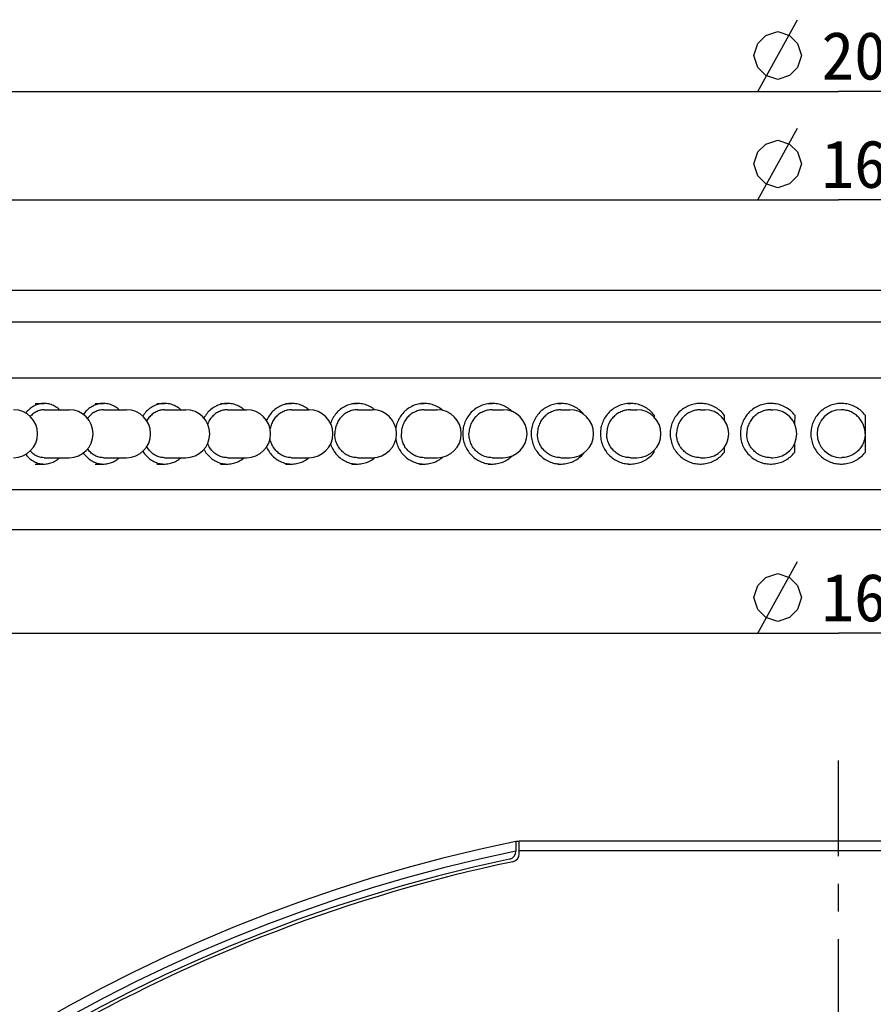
# Model space of a CAD drawing. Header units: millimetres. Extents: x 25 to 289, y -31 to 286.
# Tile 4 of 8: x 77 to 130, y 224 to 286. Entities that reach past the tile are written whole.
import ezdxf
from ezdxf.enums import TextEntityAlignment as Align

# ---------------------------------------------------------------- set-up
doc = ezdxf.new("R2010")
doc.units = ezdxf.units.MM
doc.header["$LTSCALE"] = 23.1
doc.linetypes.add('CENTER', pattern=[0.6, 0.375, -0.075, 0.075, -0.075])
doc.layers.get('0').update_dxf_attribs({"linetype": 'CONTINUOUS'})
for name, color, linetype in [('00_COMPONENTS', 7, 'CONTINUOUS'), ('03_ALL_AXES', 7, 'CONTINUOUS'), ('51__DRAFT_DIMS', 7, 'CONTINUOUS')]:
    doc.layers.add(name, color=color, linetype=linetype)
doc.styles.get("Standard").update_dxf_attribs({"font": 'simfang.ttf'})
doc.dimstyles.new('DIMSTYLE_2', dxfattribs={"dimtxt": 3, "dimasz": 3, "dimexe": 2.5, "dimexo": 0.5, "dimgap": 0.75, "dimtad": 1, "dimdsep": 46, "dimtxsty": 'STANDARD', "dimblk": '_FILLED', "dimblk1": '_FILLED', "dimblk2": '_FILLED', "dimcen": 0.09, "dimclrt": 3, "dimazin": 2, "dimtp": 0.5, "dimtm": 0.5, "dimtfac": 1, "dimtofl": 0, "dimtmove": 0, "dimatfit": 3, "dimldrblk": '_FILLED', "dimfxl": 1, "dimtolj": 1, "dimarcsym": 0})

# ---------------------------------------------------------------- blocks, each defined once
blk = doc.blocks.new('_FILLED')
at = {"color": 0, "linetype": 'ByBlock'}
blk.add_solid([(0, 0), (-1, 0.167), (-1, -0.167)], dxfattribs=at)
blk = doc.blocks.new('*D2')
at = {"layer": '51__DRAFT_DIMS', "color": 4}
for p, q in [((48.149, 267.495), (48.149, 277.145)), ((208.149, 267.495), (208.149, 277.145)), ((48.149, 274.645), (128.149, 274.645)), ((208.149, 274.645), (128.149, 274.645))]:
    blk.add_line(p, q, dxfattribs=at)
at = {"layer": '51__DRAFT_DIMS', "color": 4, "xscale": 3, "yscale": 3, "zscale": 3, "rotation": 180}
blk.add_blockref('_FILLED', (48.149, 274.645), dxfattribs=at)
at = {"layer": '51__DRAFT_DIMS', "color": 4, "xscale": 3, "yscale": 3, "zscale": 3}
blk.add_blockref('_FILLED', (208.149, 274.645), dxfattribs=at)
at = {"layer": '51__DRAFT_DIMS', "color": 3}
blk.add_text('160', height=3, dxfattribs=at).set_placement((130.149, 275.395), align=Align.CENTER)
blk = doc.blocks.new('*D4')
at = {"layer": '51__DRAFT_DIMS', "color": 4}
for p, q in [((44.649, 253.495), (44.649, 244.991)), ((211.649, 253.495), (211.649, 244.991)), ((44.649, 247.491), (128.149, 247.491)), ((211.649, 247.491), (128.149, 247.491))]:
    blk.add_line(p, q, dxfattribs=at)
at = {"layer": '51__DRAFT_DIMS', "color": 4, "xscale": 3, "yscale": 3, "zscale": 3, "rotation": 180}
blk.add_blockref('_FILLED', (44.649, 247.491), dxfattribs=at)
at = {"layer": '51__DRAFT_DIMS', "color": 4, "xscale": 3, "yscale": 3, "zscale": 3}
blk.add_blockref('_FILLED', (211.649, 247.491), dxfattribs=at)
at = {"layer": '51__DRAFT_DIMS', "color": 3}
blk.add_text('167', height=3, dxfattribs=at).set_placement((130.149, 248.241), align=Align.CENTER)
blk = doc.blocks.new('*D5')
at = {"layer": '51__DRAFT_DIMS', "color": 4}
for p, q in [((28.149, 268.894), (28.149, 283.933)), ((228.149, 268.896), (228.149, 283.933)), ((28.149, 281.433), (128.149, 281.433)), ((228.149, 281.433), (128.149, 281.433))]:
    blk.add_line(p, q, dxfattribs=at)
at = {"layer": '51__DRAFT_DIMS', "color": 4, "xscale": 3, "yscale": 3, "zscale": 3, "rotation": 180}
blk.add_blockref('_FILLED', (28.149, 281.433), dxfattribs=at)
at = {"layer": '51__DRAFT_DIMS', "color": 4, "xscale": 3, "yscale": 3, "zscale": 3}
blk.add_blockref('_FILLED', (228.149, 281.433), dxfattribs=at)
at = {"layer": '51__DRAFT_DIMS', "color": 3}
blk.add_text('200', height=3, dxfattribs=at).set_placement((130.149, 282.183), align=Align.CENTER)

msp = doc.modelspace()

# ---------------------------------------------------------------- linework, layer by layer
at = {"layer": '00_COMPONENTS', "color": 7}
for p, q in [((28.7493, 268.9949), (227.5492, 268.9949)), ((48.1486, 266.9949), (208.1486, 266.9949)), ((39.1486, 263.4949), (217.1486, 263.4949)), ((77.8296, 261.8949), (78.3912, 261.8949)), ((81.5866, 261.8949), (82.1062, 261.8949)), ((85.4593, 261.8949), (85.9357, 261.8949)), ((89.4381, 261.8949), (89.8701, 261.8949)), ((93.5131, 261.8949), (93.8996, 261.8949)), ((97.6741, 261.8949), (98.0142, 261.8949)), ((101.9109, 261.8949), (102.2037, 261.8949)), ((106.2129, 261.8949), (106.4577, 261.8949)), ((110.5694, 261.8949), (110.7656, 261.8949)), ((114.9695, 261.8949), (115.1166, 261.8949)), ((78.3912, 261.4949), (79.9636, 261.4949)), ((82.1062, 261.4949), (83.5613, 261.4949)), ((85.9357, 261.4949), (87.2698, 261.4949)), ((89.8701, 261.4949), (91.0798, 261.4949)), ((93.8996, 261.4949), (94.982, 261.4949)), ((98.0142, 261.4949), (98.9666, 261.4949)), ((102.2037, 261.4949), (103.0236, 261.4949)), ((106.4577, 261.4949), (107.1432, 261.4949)), ((110.7656, 261.4949), (111.3149, 261.4949)), ((115.1166, 261.4949), (115.5285, 261.4949)), ((116.6059, 261.1537), (116.6054, 261.0383)), ((119.5001, 261.4949), (119.7734, 261.4949)), ((120.9986, 261.1537), (120.9971, 260.8613)), ((123.905, 261.4949), (124.0391, 261.4949)), ((125.409, 261.1537), (125.4063, 260.6105)), ((128.3205, 261.4949), (128.3151, 261.4949)), ((129.8262, 261.1537), (129.8147, 258.8213)), ((129.8281, 261.1537), (129.8262, 261.1537)), ((120.9886, 259.1165), (120.9872, 258.8213)), ((125.4002, 259.3659), (125.3975, 258.8213)), ((78.3912, 258.4949), (79.9636, 258.4949)), ((82.1062, 258.4949), (83.5613, 258.4949)), ((85.9357, 258.4949), (87.2698, 258.4949)), ((89.8701, 258.4949), (91.0798, 258.4949)), ((93.8996, 258.4949), (94.982, 258.4949)), ((98.0142, 258.4949), (98.9666, 258.4949)), ((102.2037, 258.4949), (103.0236, 258.4949)), ((106.4577, 258.4949), (107.1432, 258.4949)), ((110.7656, 258.4949), (111.3149, 258.4949)), ((115.1166, 258.4949), (115.5285, 258.4949)), ((116.5952, 258.9411), (116.5946, 258.8213)), ((119.5001, 258.4949), (119.7734, 258.4949)), ((123.905, 258.4949), (124.0391, 258.4949)), ((128.3205, 258.4949), (128.3151, 258.4949)), ((129.8167, 258.8213), (129.8147, 258.8213)), ((77.8296, 258.0949), (78.3912, 258.0949)), ((81.5866, 258.0949), (82.1062, 258.0949)), ((85.4593, 258.0949), (85.9357, 258.0949)), ((89.4381, 258.0949), (89.8701, 258.0949)), ((93.5131, 258.0949), (93.8996, 258.0949)), ((97.6741, 258.0949), (98.0142, 258.0949)), ((101.9109, 258.0949), (102.2037, 258.0949)), ((106.2129, 258.0949), (106.4577, 258.0949)), ((110.5694, 258.0949), (110.7656, 258.0949)), ((114.9695, 258.0949), (115.1166, 258.0949)), ((39.1486, 256.4949), (217.1486, 256.4949)), ((28.1486, 253.9949), (228.1486, 253.9949)), ((107.9486, 234.4518), (107.9486, 233.8362)), ((108.1486, 234.4518), (107.9486, 234.4518)), ((108.1486, 233.6741), (108.1486, 234.4928)), ((108.1486, 234.4928), (148.1486, 234.4928)), ((108.1486, 233.8928), (148.1486, 233.8928))]:
    msp.add_line(p, q, dxfattribs=at)
at = {"layer": '00_COMPONENTS', "color": 4}
for p, q in [((128.3205, 261.4949), (128.3151, 261.4949)), ((128.3205, 258.495), (128.3151, 258.4949))]:
    msp.add_line(p, q, dxfattribs=at)
at = {"layer": '00_COMPONENTS', "color": 7}
for points in [[(78.3912, 261.8949), (78.3766, 261.8948), (78.3, 261.8917), (78.2239, 261.8841), (78.1481, 261.872), (78.0728, 261.8555), (77.9983, 261.8346), (77.9249, 261.8093), (77.8523, 261.7797), (77.7812, 261.746), (77.7115, 261.7081), (77.6433, 261.6661), (77.577, 261.6202), (77.5126, 261.5705), (77.4502, 261.5169), (77.3901, 261.4598), (77.3324, 261.3993), (77.277, 261.3353), (77.2417, 261.2903)], [(79.3555, 261.4949), (79.3085, 261.5379), (79.2453, 261.5899), (79.1801, 261.6383), (79.1131, 261.6827), (79.0444, 261.7231), (78.9739, 261.7595), (78.9023, 261.7916), (78.8295, 261.8195), (78.7554, 261.8431), (78.6807, 261.8624), (78.6053, 261.8772), (78.5292, 261.8875), (78.4529, 261.8934), (78.3912, 261.8949)], [(82.1062, 261.8949), (82.0912, 261.8948), (82.0121, 261.8917), (81.9335, 261.8841), (81.8553, 261.872), (81.7775, 261.8555), (81.7006, 261.8346), (81.6247, 261.8093), (81.5498, 261.7797), (81.4764, 261.746), (81.4044, 261.7081), (81.334, 261.6661), (81.2655, 261.6202), (81.199, 261.5705), (81.1346, 261.5169), (81.0725, 261.4598), (81.0129, 261.3993), (80.9558, 261.3353), (80.9015, 261.2683), (80.8532, 261.2025)], [(83.102, 261.4949), (83.0534, 261.5379), (82.9882, 261.5899), (82.9208, 261.6383), (82.8517, 261.6827), (82.7807, 261.7231), (82.708, 261.7595), (82.634, 261.7916), (82.5588, 261.8195), (82.4824, 261.8431), (82.4052, 261.8624), (82.3273, 261.8772), (82.2488, 261.8875), (82.17, 261.8934), (82.1062, 261.8949)], [(85.9357, 261.8949), (85.9202, 261.8948), (85.8389, 261.8917), (85.758, 261.8841), (85.6775, 261.872), (85.5974, 261.8555), (85.5183, 261.8346), (85.4402, 261.8093), (85.3631, 261.7797), (85.2875, 261.746), (85.2135, 261.7081), (85.141, 261.6661), (85.0706, 261.6202), (85.0022, 261.5705), (84.9358, 261.5169), (84.872, 261.4598), (84.8107, 261.3993), (84.7519, 261.3353), (84.696, 261.2683), (84.6431, 261.1983), (84.5931, 261.1253), (84.5766, 261.0987)], [(86.9605, 261.4949), (86.9104, 261.5379), (86.8434, 261.5899), (86.774, 261.6383), (86.7028, 261.6827), (86.6298, 261.7231), (86.555, 261.7595), (86.4789, 261.7916), (86.4015, 261.8195), (86.3228, 261.8431), (86.2434, 261.8624), (86.1633, 261.8772), (86.0824, 261.8875), (86.0014, 261.8934), (85.9357, 261.8949)], [(89.8701, 261.8949), (89.8542, 261.8948), (89.7708, 261.8917), (89.6878, 261.8841), (89.6052, 261.872), (89.5231, 261.8555), (89.4419, 261.8346), (89.3618, 261.8093), (89.2828, 261.7797), (89.2052, 261.746), (89.1293, 261.7081), (89.0549, 261.6661), (88.9827, 261.6202), (88.9125, 261.5705), (88.8444, 261.5169), (88.7789, 261.4598), (88.716, 261.3993), (88.6557, 261.3353), (88.5984, 261.2683), (88.5441, 261.1983), (88.4929, 261.1253), (88.4449, 261.0497), (88.4032, 260.9767)], [(90.9213, 261.4949), (90.8699, 261.5379), (90.8011, 261.5899), (90.73, 261.6383), (90.657, 261.6827), (90.5821, 261.7231), (90.5053, 261.7595), (90.4273, 261.7916), (90.3479, 261.8195), (90.2672, 261.8431), (90.1857, 261.8624), (90.1035, 261.8772), (90.0206, 261.8875), (89.9374, 261.8934), (89.8701, 261.8949)], [(93.8996, 261.8949), (93.8833, 261.8948), (93.798, 261.8917), (93.7131, 261.8841), (93.6287, 261.872), (93.5447, 261.8555), (93.4618, 261.8346), (93.3798, 261.8093), (93.299, 261.7797), (93.2197, 261.746), (93.142, 261.7081), (93.066, 261.6661), (92.9921, 261.6202), (92.9203, 261.5705), (92.8507, 261.5169), (92.7838, 261.4598), (92.7194, 261.3993), (92.6578, 261.3353), (92.5991, 261.2683), (92.5436, 261.1983), (92.4912, 261.1253), (92.4422, 261.0497), (92.3967, 260.9717), (92.3546, 260.8912), (92.3258, 260.8293)], [(94.9745, 261.4949), (94.9221, 261.5379), (94.8517, 261.5899), (94.7789, 261.6383), (94.7043, 261.6827), (94.6277, 261.7231), (94.5492, 261.7595), (94.4694, 261.7916), (94.3882, 261.8195), (94.3056, 261.8431), (94.2224, 261.8624), (94.1383, 261.8772), (94.0535, 261.8875), (93.9685, 261.8934), (93.8996, 261.8949)], [(98.0142, 261.8949), (97.9976, 261.8948), (97.9106, 261.8917), (97.8241, 261.8841), (97.738, 261.872), (97.6524, 261.8555), (97.5678, 261.8346), (97.4842, 261.8093), (97.4018, 261.7797), (97.3209, 261.746), (97.2418, 261.7081), (97.1642, 261.6661), (97.0889, 261.6202), (97.0157, 261.5705), (96.9447, 261.5169), (96.8764, 261.4598), (96.8109, 261.3993), (96.748, 261.3353), (96.6882, 261.2683), (96.6316, 261.1983), (96.5781, 261.1253), (96.5282, 261.0497), (96.4817, 260.9717), (96.4388, 260.8912), (96.3997, 260.8088), (96.3645, 260.7244), (96.3345, 260.6422)], [(99.1207, 261.4865), (99.0568, 261.5379), (98.985, 261.5899), (98.9108, 261.6383), (98.8347, 261.6827), (98.7566, 261.7231), (98.6766, 261.7595), (98.5952, 261.7916), (98.5124, 261.8195), (98.4282, 261.8431), (98.3433, 261.8624), (98.2576, 261.8772), (98.1711, 261.8875), (98.0844, 261.8934), (98.0142, 261.8949)], [(102.2037, 261.8949), (102.1868, 261.8948), (102.0984, 261.8917), (102.0104, 261.8841), (101.9229, 261.872), (101.8358, 261.8555), (101.7498, 261.8346), (101.6648, 261.8093), (101.581, 261.7797), (101.4988, 261.746), (101.4183, 261.7081), (101.3394, 261.6661), (101.2628, 261.6202), (101.1884, 261.5705), (101.1163, 261.5169), (101.0468, 261.4598), (100.9802, 261.3993), (100.9162, 261.3353), (100.8555, 261.2683), (100.7979, 261.1983), (100.7435, 261.1253), (100.6927, 261.0497), (100.6455, 260.9717), (100.6019, 260.8912), (100.5621, 260.8088), (100.5263, 260.7244), (100.4943, 260.6381), (100.4664, 260.5505), (100.4427, 260.4615), (100.423, 260.3713), (100.421, 260.3595)], [(103.3649, 261.4554), (103.3342, 261.4822), (103.2637, 261.5379), (103.1908, 261.5899), (103.1154, 261.6383), (103.0379, 261.6827), (102.9585, 261.7231), (102.8772, 261.7595), (102.7944, 261.7916), (102.7102, 261.8195), (102.6247, 261.8431), (102.5383, 261.8624), (102.4512, 261.8772), (102.3632, 261.8875), (102.2751, 261.8934), (102.2037, 261.8949)], [(106.4577, 261.8949), (106.4406, 261.8948), (106.3509, 261.8917), (106.2616, 261.8841), (106.1729, 261.872), (106.0846, 261.8555), (105.9974, 261.8346), (105.9113, 261.8093), (105.8262, 261.7797), (105.7429, 261.746), (105.6612, 261.7081), (105.5813, 261.6661), (105.5036, 261.6202), (105.4282, 261.5705), (105.355, 261.5169), (105.2846, 261.4598), (105.217, 261.3993), (105.1521, 261.3353), (105.0905, 261.2683), (105.0322, 261.1983), (104.977, 261.1253), (104.9255, 261.0497), (104.8776, 260.9717), (104.8334, 260.8912), (104.7931, 260.8088), (104.7567, 260.7244), (104.7243, 260.6381), (104.696, 260.5505), (104.6719, 260.4615), (104.652, 260.3713), (104.6364, 260.2804), (104.6251, 260.1888), (104.6182, 260.0965), (104.6155, 260.0042), (104.6173, 259.9119), (104.6234, 259.8195), (104.6338, 259.7278), (104.6485, 259.6368), (104.6676, 259.5463), (104.6908, 259.4571), (104.7183, 259.3692), (104.7499, 259.2826), (104.7854, 259.1979), (104.8249, 259.115), (104.8684, 259.0341), (104.9155, 258.9556), (104.9663, 258.8795), (105.0208, 258.8059), (105.0785, 258.7353), (105.1394, 258.6677), (105.2037, 258.6031), (105.2707, 258.5419), (105.3406, 258.4841), (105.4132, 258.4298), (105.4882, 258.3793), (105.5654, 258.3326), (105.645, 258.2898), (105.7263, 258.2511), (105.8093, 258.2165), (105.894, 258.186), (105.9799, 258.1599), (106.0669, 258.1381), (106.155, 258.1207), (106.2437, 258.1077), (106.3328, 258.0993), (106.4225, 258.0952), (106.4577, 258.0949)], [(107.7183, 261.3797), (107.6728, 261.4229), (107.604, 261.4822), (107.5326, 261.5379), (107.4586, 261.5899), (107.3821, 261.6383), (107.3036, 261.6827), (107.2231, 261.7231), (107.1406, 261.7595), (107.0567, 261.7916), (106.9713, 261.8195), (106.8845, 261.8431), (106.797, 261.8624), (106.7086, 261.8772), (106.6194, 261.8875), (106.5301, 261.8934), (106.4577, 261.8949)], [(110.7656, 261.8949), (110.7482, 261.8948), (110.6575, 261.8917), (110.5673, 261.8841), (110.4775, 261.872), (110.3882, 261.8555), (110.3, 261.8346), (110.2129, 261.8093), (110.1269, 261.7797), (110.0426, 261.746), (109.9601, 261.7081), (109.8792, 261.6661), (109.8006, 261.6202), (109.7244, 261.5705), (109.6504, 261.5169), (109.5792, 261.4598), (109.5108, 261.3993), (109.4452, 261.3353), (109.3829, 261.2683), (109.3239, 261.1983), (109.2681, 261.1253), (109.216, 261.0497), (109.1676, 260.9717), (109.1228, 260.8912), (109.0821, 260.8088), (109.0453, 260.7244), (109.0125, 260.6381), (108.9839, 260.5505), (108.9596, 260.4615), (108.9394, 260.3713), (108.9236, 260.2804), (108.9122, 260.1888), (108.9052, 260.0965), (108.9025, 260.0042), (108.9043, 259.9119), (108.9104, 259.8195), (108.921, 259.7278), (108.9359, 259.6368), (108.9552, 259.5463), (108.9787, 259.4571), (109.0064, 259.3692), (109.0384, 259.2826), (109.0743, 259.1979), (109.1143, 259.115), (109.1583, 259.0341), (109.2059, 258.9556), (109.2573, 258.8795), (109.3123, 258.8059), (109.3707, 258.7353), (109.4324, 258.6677), (109.4973, 258.6031), (109.5651, 258.5419), (109.6358, 258.4841), (109.7092, 258.4298), (109.785, 258.3793), (109.8632, 258.3326), (109.9436, 258.2898), (110.0258, 258.2511), (110.1098, 258.2165), (110.1955, 258.186), (110.2823, 258.1599), (110.3703, 258.1381), (110.4595, 258.1207), (110.5491, 258.1077), (110.6393, 258.0993), (110.73, 258.0952), (110.7656, 258.0949)], [(112.2021, 261.204), (112.1847, 261.2258), (112.1244, 261.2947), (112.0611, 261.3603), (111.9945, 261.4229), (111.9248, 261.4822), (111.8526, 261.5379), (111.7778, 261.5899), (111.7005, 261.6383), (111.6211, 261.6827), (111.5396, 261.7231), (111.4562, 261.7595), (111.3713, 261.7916), (111.285, 261.8195), (111.1972, 261.8431), (111.1087, 261.8624), (111.0193, 261.8772), (110.9291, 261.8875), (110.8388, 261.8934), (110.7656, 261.8949)], [(115.1166, 261.8949), (115.0991, 261.8948), (115.0076, 261.8917), (114.9166, 261.8841), (114.8261, 261.872), (114.736, 261.8555), (114.647, 261.8346), (114.5592, 261.8093), (114.4724, 261.7797), (114.3874, 261.746), (114.3041, 261.7081), (114.2225, 261.6661), (114.1433, 261.6202), (114.0663, 261.5705), (113.9917, 261.5169), (113.9199, 261.4598), (113.8509, 261.3993), (113.7847, 261.3353), (113.7219, 261.2683), (113.6623, 261.1983), (113.6061, 261.1253), (113.5535, 261.0497), (113.5047, 260.9717), (113.4596, 260.8912), (113.4184, 260.8088), (113.3813, 260.7244), (113.3483, 260.6381), (113.3194, 260.5505), (113.2949, 260.4615), (113.2745, 260.3713), (113.2586, 260.2804), (113.2471, 260.1888), (113.24, 260.0965), (113.2373, 260.0042), (113.2391, 259.9119), (113.2453, 259.8195), (113.2559, 259.7278), (113.271, 259.6368), (113.2904, 259.5463), (113.3141, 259.4571), (113.3421, 259.3692), (113.3743, 259.2826), (113.4106, 259.1979), (113.4509, 259.115), (113.4953, 259.0341), (113.5434, 258.9556), (113.5952, 258.8795), (113.6507, 258.8059), (113.7096, 258.7353), (113.7718, 258.6677), (113.8373, 258.6031), (113.9057, 258.5419), (113.977, 258.4841), (114.0511, 258.4298), (114.1276, 258.3793), (114.2064, 258.3326), (114.2875, 258.2898), (114.3704, 258.2511), (114.4551, 258.2165), (114.5416, 258.186), (114.6292, 258.1599), (114.7179, 258.1381), (114.8079, 258.1207), (114.8983, 258.1077), (114.9892, 258.0993), (115.0807, 258.0952), (115.1166, 258.0949)], [(116.6059, 261.1537), (116.5482, 261.2258), (116.4874, 261.2947), (116.4235, 261.3603), (116.3563, 261.4229), (116.286, 261.4822), (116.2132, 261.5379), (116.1377, 261.5899), (116.0597, 261.6383), (115.9796, 261.6827), (115.8975, 261.7231), (115.8133, 261.7595), (115.7277, 261.7916), (115.6406, 261.8195), (115.5521, 261.8431), (115.4627, 261.8624), (115.3726, 261.8772), (115.2816, 261.8875), (115.1905, 261.8934), (115.1166, 261.8949)], [(119.5001, 261.8949), (119.4825, 261.8948), (119.3904, 261.8917), (119.2988, 261.8841), (119.2077, 261.872), (119.1171, 261.8555), (119.0276, 261.8346), (118.9392, 261.8093), (118.8519, 261.7797), (118.7663, 261.746), (118.6825, 261.7081), (118.6005, 261.6661), (118.5207, 261.6202), (118.4433, 261.5705), (118.3682, 261.5169), (118.2959, 261.4598), (118.2265, 261.3993), (118.16, 261.3353), (118.0967, 261.2683), (118.0368, 261.1983), (117.9802, 261.1253), (117.9273, 261.0497), (117.8782, 260.9717), (117.8328, 260.8912), (117.7914, 260.8088), (117.7541, 260.7244), (117.7208, 260.6381), (117.6918, 260.5505), (117.6671, 260.4615), (117.6466, 260.3713), (117.6306, 260.2804), (117.619, 260.1888), (117.6119, 260.0965), (117.6092, 260.0042), (117.611, 259.9119), (117.6172, 259.8195), (117.6279, 259.7278), (117.643, 259.6368), (117.6626, 259.5463), (117.6864, 259.4571), (117.7146, 259.3692), (117.747, 259.2826), (117.7835, 259.1979), (117.8241, 259.115), (117.8687, 259.0341), (117.9171, 258.9556), (117.9693, 258.8795), (118.0251, 258.8059), (118.0843, 258.7353), (118.1469, 258.6677), (118.2129, 258.6031), (118.2817, 258.5419), (118.3534, 258.4841), (118.428, 258.4298), (118.5049, 258.3793), (118.5842, 258.3326), (118.6659, 258.2898), (118.7493, 258.2511), (118.8345, 258.2165), (118.9215, 258.186), (119.0096, 258.1599), (119.0989, 258.1381), (119.1894, 258.1207), (119.2804, 258.1077), (119.3719, 258.0993), (119.4639, 258.0952), (119.5001, 258.0949)], [(120.9986, 261.1537), (120.9405, 261.2258), (120.8793, 261.2947), (120.815, 261.3603), (120.7474, 261.4229), (120.6767, 261.4822), (120.6034, 261.5379), (120.5275, 261.5899), (120.4489, 261.6383), (120.3684, 261.6827), (120.2857, 261.7231), (120.201, 261.7595), (120.1149, 261.7916), (120.0273, 261.8195), (119.9382, 261.8431), (119.8483, 261.8624), (119.7576, 261.8772), (119.6661, 261.8875), (119.5744, 261.8934), (119.5001, 261.8949)], [(123.905, 261.8949), (123.8874, 261.8948), (123.795, 261.8917), (123.703, 261.8841), (123.6116, 261.872), (123.5206, 261.8555), (123.4308, 261.8346), (123.3421, 261.8093), (123.2545, 261.7797), (123.1686, 261.746), (123.0845, 261.7081), (123.0021, 261.6661), (122.9221, 261.6202), (122.8444, 261.5705), (122.769, 261.5169), (122.6965, 261.4598), (122.6268, 261.3993), (122.56, 261.3353), (122.4965, 261.2683), (122.4364, 261.1983), (122.3796, 261.1253), (122.3265, 261.0497), (122.2772, 260.9717), (122.2316, 260.8912), (122.1901, 260.8088), (122.1527, 260.7244), (122.1193, 260.6381), (122.0901, 260.5505), (122.0653, 260.4615), (122.0448, 260.3713), (122.0287, 260.2804), (122.0171, 260.1888), (122.0099, 260.0965), (122.0072, 260.0042), (122.009, 259.9119), (122.0153, 259.8195), (122.026, 259.7278), (122.0412, 259.6368), (122.0608, 259.5463), (122.0848, 259.4571), (122.113, 259.3692), (122.1456, 259.2826), (122.1822, 259.1979), (122.2229, 259.115), (122.2677, 259.0341), (122.3163, 258.9556), (122.3686, 258.8795), (122.4247, 258.8059), (122.4841, 258.7353), (122.5469, 258.6677), (122.6131, 258.6031), (122.6822, 258.5419), (122.7541, 258.4841), (122.829, 258.4298), (122.9062, 258.3793), (122.9858, 258.3326), (123.0678, 258.2898), (123.1515, 258.2511), (123.237, 258.2165), (123.3243, 258.186), (123.4128, 258.1599), (123.5024, 258.1381), (123.5932, 258.1207), (123.6845, 258.1077), (123.7764, 258.0993), (123.8687, 258.0952), (123.905, 258.0949)], [(125.409, 261.1537), (125.3507, 261.2258), (125.2892, 261.2947), (125.2247, 261.3603), (125.1569, 261.4229), (125.0859, 261.4822), (125.0123, 261.5379), (124.9362, 261.5899), (124.8573, 261.6383), (124.7765, 261.6827), (124.6935, 261.7231), (124.6085, 261.7595), (124.5221, 261.7916), (124.4341, 261.8195), (124.3447, 261.8431), (124.2545, 261.8624), (124.1635, 261.8772), (124.0716, 261.8875), (123.9796, 261.8934), (123.905, 261.8949)], [(128.3205, 261.8949), (128.3028, 261.8948), (128.2103, 261.8917), (128.1183, 261.8841), (128.0267, 261.872), (127.9357, 261.8555), (127.8457, 261.8346), (127.7569, 261.8093), (127.6692, 261.7797), (127.5832, 261.746), (127.499, 261.7081), (127.4166, 261.6661), (127.3364, 261.6202), (127.2587, 261.5705), (127.1832, 261.5169), (127.1106, 261.4598), (127.0408, 261.3993), (126.974, 261.3353), (126.9104, 261.2683), (126.8502, 261.1983), (126.7934, 261.1253), (126.7402, 261.0497), (126.6909, 260.9717), (126.6452, 260.8912), (126.6036, 260.8088), (126.5661, 260.7244), (126.5327, 260.6381), (126.5035, 260.5505), (126.4787, 260.4615), (126.4582, 260.3713), (126.4421, 260.2804), (126.4304, 260.1888), (126.4232, 260.0965), (126.4205, 260.0042), (126.4223, 259.9119), (126.4286, 259.8195), (126.4393, 259.7278), (126.4546, 259.6368), (126.4742, 259.5463), (126.4982, 259.4571), (126.5265, 259.3692), (126.5591, 259.2826), (126.5957, 259.1979), (126.6365, 259.115), (126.6813, 259.0341), (126.7299, 258.9556), (126.7823, 258.8795), (126.8385, 258.8059), (126.898, 258.7353), (126.9609, 258.6677), (127.0271, 258.6031), (127.0963, 258.5419), (127.1683, 258.4841), (127.2432, 258.4298), (127.3205, 258.3793), (127.4002, 258.3326), (127.4823, 258.2898), (127.5661, 258.2511), (127.6517, 258.2165), (127.7391, 258.186), (127.8277, 258.1599), (127.9174, 258.1381), (128.0083, 258.1207), (128.0998, 258.1077), (128.1917, 258.0993), (128.2842, 258.0952), (128.3205, 258.0949)], [(129.8262, 261.1537), (129.7678, 261.2258), (129.7063, 261.2947), (129.6417, 261.3603), (129.5738, 261.4229), (129.5027, 261.4822), (129.4291, 261.5379), (129.3528, 261.5899), (129.2739, 261.6383), (129.193, 261.6827), (129.1099, 261.7231), (129.0248, 261.7595), (128.9383, 261.7916), (128.8502, 261.8195), (128.7607, 261.8431), (128.6704, 261.8624), (128.5793, 261.8772), (128.4873, 261.8875), (128.3951, 261.8934), (128.3205, 261.8949)], [(78.3912, 261.4949), (78.3324, 261.4932), (78.2674, 261.4874), (78.203, 261.4775), (78.1391, 261.4636), (78.0758, 261.4456), (78.0134, 261.4237), (77.9521, 261.3979), (77.8919, 261.3681), (77.8331, 261.3347), (77.776, 261.2976), (77.7203, 261.2568), (77.6666, 261.2127), (77.6149, 261.1652), (77.5652, 261.1144), (77.5284, 261.0726)], [(82.1062, 261.4949), (82.0455, 261.4932), (81.9785, 261.4874), (81.912, 261.4775), (81.846, 261.4636), (81.7806, 261.4456), (81.7162, 261.4237), (81.6529, 261.3979), (81.5907, 261.3681), (81.53, 261.3347), (81.471, 261.2976), (81.4135, 261.2568), (81.3581, 261.2127), (81.3047, 261.1652), (81.2534, 261.1144), (81.2045, 261.0607), (81.1581, 261.0041), (81.119, 260.951)], [(85.9357, 261.4949), (85.8732, 261.4932), (85.8043, 261.4874), (85.7358, 261.4775), (85.6679, 261.4636), (85.6006, 261.4456), (85.5344, 261.4237), (85.4692, 261.3979), (85.4052, 261.3681), (85.3428, 261.3347), (85.282, 261.2976), (85.2228, 261.2568), (85.1658, 261.2127), (85.1109, 261.1652), (85.0581, 261.1144), (85.0078, 261.0607), (84.9601, 261.0041), (84.9149, 260.9445), (84.8726, 260.8825), (84.8333, 260.818), (84.8249, 260.8027)], [(89.8701, 261.4949), (89.806, 261.4932), (89.7352, 261.4874), (89.665, 261.4775), (89.5954, 261.4636), (89.5263, 261.4456), (89.4584, 261.4237), (89.3916, 261.3979), (89.3259, 261.3681), (89.2619, 261.3347), (89.1995, 261.2976), (89.1389, 261.2568), (89.0803, 261.2127), (89.024, 261.1652), (88.9698, 261.1144), (88.9183, 261.0607), (88.8693, 261.0041), (88.823, 260.9445), (88.7796, 260.8825), (88.7392, 260.818), (88.7019, 260.7512), (88.6678, 260.6824), (88.637, 260.6118), (88.637, 260.6115)], [(93.8996, 261.4949), (93.8341, 261.4932), (93.7617, 261.4874), (93.6899, 261.4775), (93.6187, 261.4636), (93.5481, 261.4456), (93.4786, 261.4237), (93.4103, 261.3979), (93.3431, 261.3681), (93.2776, 261.3347), (93.2139, 261.2976), (93.1518, 261.2568), (93.092, 261.2127), (93.0344, 261.1652), (92.979, 261.1144), (92.9262, 261.0607), (92.8762, 261.0041), (92.8288, 260.9445), (92.7844, 260.8825), (92.7432, 260.818), (92.7049, 260.7512), (92.6701, 260.6824), (92.6386, 260.6118), (92.6105, 260.5392), (92.586, 260.4654), (92.5652, 260.3903), (92.5479, 260.3139), (92.5468, 260.3076)], [(98.0142, 261.4949), (97.9474, 261.4932), (97.8736, 261.4874), (97.8004, 261.4775), (97.7278, 261.4636), (97.6558, 261.4456), (97.5849, 261.4237), (97.5153, 261.3979), (97.4468, 261.3681), (97.38, 261.3347), (97.315, 261.2976), (97.2517, 261.2568), (97.1907, 261.2127), (97.132, 261.1652), (97.0755, 261.1144), (97.0217, 261.0607), (96.9707, 261.0041), (96.9223, 260.9445), (96.8771, 260.8825), (96.8351, 260.818), (96.7961, 260.7512), (96.7606, 260.6824), (96.7285, 260.6118), (96.6998, 260.5392), (96.6748, 260.4654), (96.6536, 260.3903), (96.6359, 260.3139), (96.6221, 260.2368), (96.6122, 260.1593), (96.606, 260.0811), (96.6037, 260.0022)], [(102.2037, 261.4949), (102.1358, 261.4932), (102.0607, 261.4874), (101.9863, 261.4775), (101.9125, 261.4636), (101.8392, 261.4456), (101.7672, 261.4237), (101.6964, 261.3979), (101.6267, 261.3681), (101.5589, 261.3347), (101.4928, 261.2976), (101.4284, 261.2568), (101.3664, 261.2127), (101.3067, 261.1652), (101.2492, 261.1144), (101.1945, 261.0607), (101.1426, 261.0041), (101.0935, 260.9445), (101.0475, 260.8825), (101.0048, 260.818), (100.9651, 260.7512), (100.929, 260.6824), (100.8964, 260.6118), (100.8673, 260.5392), (100.8419, 260.4654), (100.8202, 260.3903), (100.8023, 260.3139), (100.7883, 260.2368), (100.7781, 260.1593), (100.7719, 260.0811), (100.7695, 260.0022)], [(106.4577, 261.4949), (106.3888, 261.4932), (106.3127, 261.4874), (106.2372, 261.4775), (106.1624, 261.4636), (106.0881, 261.4456), (106.0151, 261.4237), (105.9432, 261.3979), (105.8726, 261.3681), (105.8038, 261.3347), (105.7368, 261.2976), (105.6715, 261.2568), (105.6086, 261.2127), (105.5481, 261.1652), (105.4898, 261.1144), (105.4344, 261.0607), (105.3817, 261.0041), (105.3319, 260.9445), (105.2853, 260.8825), (105.2419, 260.818), (105.2017, 260.7512), (105.1651, 260.6824), (105.132, 260.6118), (105.1025, 260.5392), (105.0767, 260.4654), (105.0548, 260.3903), (105.0366, 260.3139), (105.0224, 260.2368), (105.0121, 260.1593), (105.0058, 260.0811), (105.0034, 260.0022)], [(110.7656, 261.4949), (110.6959, 261.4932), (110.6189, 261.4874), (110.5426, 261.4775), (110.4669, 261.4636), (110.3918, 261.4456), (110.3179, 261.4237), (110.2453, 261.3979), (110.1738, 261.3681), (110.1042, 261.3347), (110.0365, 261.2976), (109.9705, 261.2568), (109.9069, 261.2127), (109.8456, 261.1652), (109.7867, 261.1144), (109.7306, 261.0607), (109.6774, 261.0041), (109.627, 260.9445), (109.5799, 260.8825), (109.536, 260.818), (109.4954, 260.7512), (109.4583, 260.6824), (109.4249, 260.6118), (109.395, 260.5392), (109.3689, 260.4654), (109.3467, 260.3903), (109.3284, 260.3139), (109.314, 260.2368), (109.3036, 260.1593), (109.2972, 260.0811), (109.2947, 260.0022)], [(115.1166, 261.4949), (115.0463, 261.4932), (114.9687, 261.4874), (114.8917, 261.4775), (114.8153, 261.4636), (114.7396, 261.4456), (114.6651, 261.4237), (114.5918, 261.3979), (114.5197, 261.3681), (114.4495, 261.3347), (114.3812, 261.2976), (114.3146, 261.2568), (114.2504, 261.2127), (114.1886, 261.1652), (114.1292, 261.1144), (114.0727, 261.0607), (114.019, 261.0041), (113.9681, 260.9445), (113.9206, 260.8825), (113.8763, 260.818), (113.8353, 260.7512), (113.798, 260.6824), (113.7642, 260.6118), (113.7341, 260.5392), (113.7078, 260.4654), (113.6854, 260.3903), (113.6669, 260.3139), (113.6524, 260.2368), (113.6419, 260.1593), (113.6354, 260.0811), (113.6329, 260.0022)], [(119.5001, 261.4949), (119.4293, 261.4932), (119.3512, 261.4874), (119.2738, 261.4775), (119.1969, 261.4636), (119.1207, 261.4456), (119.0457, 261.4237), (118.972, 261.3979), (118.8995, 261.3681), (118.8289, 261.3347), (118.7601, 261.2976), (118.6931, 261.2568), (118.6285, 261.2127), (118.5664, 261.1652), (118.5066, 261.1144), (118.4497, 261.0607), (118.3956, 261.0041), (118.3445, 260.9445), (118.2967, 260.8825), (118.2521, 260.818), (118.2109, 260.7512), (118.1733, 260.6824), (118.1393, 260.6118), (118.109, 260.5392), (118.0826, 260.4654), (118.06, 260.3903), (118.0414, 260.3139), (118.0268, 260.2368), (118.0162, 260.1593), (118.0097, 260.0811), (118.0072, 260.0022)], [(123.905, 261.4949), (123.834, 261.4932), (123.7556, 261.4874), (123.6779, 261.4775), (123.6008, 261.4636), (123.5243, 261.4456), (123.449, 261.4237), (123.375, 261.3979), (123.3023, 261.3681), (123.2314, 261.3347), (123.1623, 261.2976), (123.0951, 261.2568), (123.0303, 261.2127), (122.9679, 261.1652), (122.9079, 261.1144), (122.8508, 261.0607), (122.7966, 261.0041), (122.7452, 260.9445), (122.6972, 260.8825), (122.6525, 260.818), (122.6111, 260.7512), (122.5734, 260.6824), (122.5393, 260.6118), (122.5089, 260.5392), (122.4823, 260.4654), (122.4597, 260.3903), (122.441, 260.3139), (122.4263, 260.2368), (122.4158, 260.1593), (122.4092, 260.0811), (122.4067, 260.0022)], [(129.8205, 259.9875), (129.8187, 260.0664), (129.813, 260.1446), (129.8031, 260.2223), (129.7892, 260.2995), (129.7712, 260.3761), (129.7493, 260.4514), (129.7235, 260.5255), (129.6937, 260.5983), (129.6603, 260.6693), (129.6232, 260.7384), (129.5824, 260.8057), (129.5383, 260.8706), (129.4908, 260.9331), (129.44, 260.9931), (129.3863, 261.0503), (129.3297, 261.1046), (129.2701, 261.156), (129.2081, 261.2041), (129.1437, 261.2488), (129.0768, 261.2902), (129.008, 261.328), (128.9374, 261.3621), (128.8648, 261.3926), (128.791, 261.4192), (128.7159, 261.4418), (128.6395, 261.4605), (128.5624, 261.4752), (128.4847, 261.4858), (128.4063, 261.4924), (128.3205, 261.4949)], [(98.0142, 258.4949), (97.9336, 258.4973), (97.8598, 258.5039), (97.7867, 258.5145), (97.7143, 258.5292), (97.6424, 258.5479), (97.5718, 258.5706), (97.5023, 258.5971), (97.4341, 258.6276), (97.3677, 258.6617), (97.303, 258.6995), (97.2401, 258.7409), (97.1795, 258.7857), (97.1212, 258.8338), (97.0652, 258.8852), (97.0119, 258.9394), (96.9614, 258.9966), (96.9136, 259.0567), (96.869, 259.1192), (96.8275, 259.184), (96.7892, 259.2513), (96.7543, 259.3205), (96.7228, 259.3914), (96.6949, 259.4643), (96.6706, 259.5384), (96.65, 259.6137), (96.6331, 259.6903), (96.62, 259.7675), (96.6107, 259.8451), (96.6053, 259.9234), (96.6037, 260.0022)], [(102.2037, 258.4949), (102.1217, 258.4973), (102.0467, 258.5039), (101.9724, 258.5145), (101.8987, 258.5292), (101.8257, 258.5479), (101.7538, 258.5706), (101.6832, 258.5971), (101.6139, 258.6276), (101.5463, 258.6617), (101.4806, 258.6995), (101.4166, 258.7409), (101.355, 258.7857), (101.2957, 258.8338), (101.2388, 258.8852), (101.1846, 258.9394), (101.1332, 258.9966), (101.0847, 259.0567), (101.0393, 259.1192), (100.9971, 259.184), (100.9581, 259.2513), (100.9226, 259.3205), (100.8907, 259.3914), (100.8622, 259.4643), (100.8375, 259.5384), (100.8166, 259.6137), (100.7994, 259.6903), (100.786, 259.7675), (100.7767, 259.8451), (100.7711, 259.9234), (100.7695, 260.0022)], [(106.4577, 258.4949), (106.3745, 258.4973), (106.2985, 258.5039), (106.2231, 258.5145), (106.1484, 258.5292), (106.0743, 258.5479), (106.0015, 258.5706), (105.9299, 258.5971), (105.8596, 258.6276), (105.7911, 258.6617), (105.7244, 258.6995), (105.6596, 258.7409), (105.5971, 258.7857), (105.537, 258.8338), (105.4792, 258.8852), (105.4243, 258.9394), (105.3722, 258.9966), (105.3229, 259.0567), (105.2769, 259.1192), (105.2341, 259.184), (105.1946, 259.2513), (105.1586, 259.3205), (105.1262, 259.3914), (105.0974, 259.4643), (105.0723, 259.5384), (105.0511, 259.6137), (105.0336, 259.6903), (105.0201, 259.7675), (105.0106, 259.8451), (105.005, 259.9234), (105.0034, 260.0022)], [(110.7656, 258.4949), (110.6814, 258.4973), (110.6046, 258.5039), (110.5283, 258.5145), (110.4528, 258.5292), (110.3778, 258.5479), (110.3042, 258.5706), (110.2318, 258.5971), (110.1607, 258.6276), (110.0914, 258.6617), (110.024, 258.6995), (109.9584, 258.7409), (109.8952, 258.7857), (109.8344, 258.8338), (109.776, 258.8852), (109.7204, 258.9394), (109.6677, 258.9966), (109.6179, 259.0567), (109.5714, 259.1192), (109.5281, 259.184), (109.4881, 259.2513), (109.4518, 259.3205), (109.419, 259.3914), (109.3898, 259.4643), (109.3645, 259.5384), (109.343, 259.6137), (109.3254, 259.6903), (109.3117, 259.7675), (109.3021, 259.8451), (109.2964, 259.9234), (109.2947, 260.0022)], [(115.1166, 258.4949), (115.0318, 258.4973), (114.9542, 258.5039), (114.8773, 258.5145), (114.8011, 258.5292), (114.7255, 258.5479), (114.6512, 258.5706), (114.5782, 258.5971), (114.5064, 258.6276), (114.4366, 258.6617), (114.3685, 258.6995), (114.3024, 258.7409), (114.2386, 258.7857), (114.1773, 258.8338), (114.1184, 258.8852), (114.0624, 258.9394), (114.0092, 258.9966), (113.959, 259.0567), (113.912, 259.1192), (113.8684, 259.184), (113.8281, 259.2513), (113.7914, 259.3205), (113.7583, 259.3914), (113.7289, 259.4643), (113.7033, 259.5384), (113.6817, 259.6137), (113.6639, 259.6903), (113.6501, 259.7675), (113.6404, 259.8451), (113.6346, 259.9234), (113.6329, 260.0022)], [(119.5001, 258.4949), (119.4147, 258.4973), (119.3367, 258.5039), (119.2593, 258.5145), (119.1826, 258.5292), (119.1066, 258.5479), (119.0318, 258.5706), (118.9583, 258.5971), (118.8861, 258.6276), (118.8158, 258.6617), (118.7474, 258.6995), (118.6808, 258.7409), (118.6167, 258.7857), (118.555, 258.8338), (118.4957, 258.8852), (118.4393, 258.9394), (118.3858, 258.9966), (118.3353, 259.0567), (118.288, 259.1192), (118.2441, 259.184), (118.2036, 259.2513), (118.1666, 259.3205), (118.1334, 259.3914), (118.1038, 259.4643), (118.078, 259.5384), (118.0562, 259.6137), (118.0383, 259.6903), (118.0245, 259.7675), (118.0147, 259.8451), (118.009, 259.9234), (118.0072, 260.0022)], [(123.905, 258.4949), (123.8193, 258.4973), (123.741, 258.5039), (123.6634, 258.5145), (123.5864, 258.5292), (123.5101, 258.5479), (123.435, 258.5706), (123.3613, 258.5971), (123.2888, 258.6276), (123.2183, 258.6617), (123.1496, 258.6995), (123.0828, 258.7409), (123.0184, 258.7857), (122.9565, 258.8338), (122.897, 258.8852), (122.8404, 258.9394), (122.7867, 258.9966), (122.736, 259.0567), (122.6886, 259.1192), (122.6445, 259.184), (122.6038, 259.2513), (122.5667, 259.3205), (122.5333, 259.3914), (122.5036, 259.4643), (122.4778, 259.5384), (122.4559, 259.6137), (122.438, 259.6903), (122.424, 259.7675), (122.4142, 259.8451), (122.4085, 259.9234), (122.4067, 260.0022)], [(129.8205, 259.9875), (129.818, 259.9087), (129.8114, 259.8305), (129.8008, 259.753), (129.7862, 259.6759), (129.7674, 259.5995), (129.7448, 259.5244), (129.7182, 259.4505), (129.6877, 259.378), (129.6536, 259.3073), (129.6158, 259.2386), (129.5744, 259.1717), (129.5297, 259.1073), (129.4816, 259.0453), (129.4302, 258.9857), (129.3759, 258.929), (129.3187, 258.8753), (129.2587, 258.8245), (129.1962, 258.777), (129.1313, 258.7329), (129.064, 258.6921), (128.9949, 258.655), (128.9239, 258.6216), (128.8511, 258.5919), (128.777, 258.566), (128.7017, 258.5441), (128.6251, 258.5261), (128.5479, 258.5122), (128.47, 258.5024), (128.3916, 258.4966), (128.3205, 258.4949)], [(85.9357, 258.4949), (85.8603, 258.4973), (85.7914, 258.5039), (85.723, 258.5145), (85.6553, 258.5292), (85.5881, 258.5479), (85.522, 258.5706), (85.4571, 258.5971), (85.3934, 258.6276), (85.3312, 258.6617), (85.2708, 258.6995), (85.212, 258.7409), (85.1553, 258.7857), (85.1008, 258.8338), (85.0484, 258.8852), (84.9986, 258.9394), (84.9514, 258.9966), (84.9067, 259.0567), (84.865, 259.1192), (84.8262, 259.184), (84.8246, 259.1871)], [(89.8701, 258.4949), (89.7928, 258.4973), (89.722, 258.5039), (89.6519, 258.5145), (89.5824, 258.5292), (89.5135, 258.5479), (89.4458, 258.5706), (89.3792, 258.5971), (89.3138, 258.6276), (89.2501, 258.6617), (89.188, 258.6995), (89.1277, 258.7409), (89.0696, 258.7857), (89.0137, 258.8338), (88.96, 258.8852), (88.9089, 258.9394), (88.8604, 258.9966), (88.8146, 259.0567), (88.7718, 259.1192), (88.732, 259.184), (88.6952, 259.2513), (88.6618, 259.3205), (88.637, 259.3789)], [(92.326, 259.1604), (92.3465, 259.115), (92.3879, 259.0341), (92.4327, 258.9556), (92.481, 258.8795), (92.5328, 258.8059), (92.5877, 258.7353), (92.6457, 258.6677), (92.7068, 258.6031), (92.7705, 258.5419), (92.837, 258.4841), (92.9061, 258.4298), (92.9774, 258.3793), (93.0509, 258.3326), (93.1266, 258.2898), (93.2039, 258.2511), (93.2828, 258.2165), (93.3634, 258.186), (93.4451, 258.1599), (93.5279, 258.1381), (93.6117, 258.1207), (93.696, 258.1077), (93.7808, 258.0993), (93.8661, 258.0952), (93.8996, 258.0949)], [(93.8996, 258.4949), (93.8205, 258.4973), (93.7482, 258.5039), (93.6765, 258.5145), (93.6054, 258.5292), (93.535, 258.5479), (93.4657, 258.5706), (93.3976, 258.5971), (93.3307, 258.6276), (93.2655, 258.6617), (93.2021, 258.6995), (93.1404, 258.7409), (93.081, 258.7857), (93.0238, 258.8338), (92.9689, 258.8852), (92.9166, 258.9394), (92.8671, 258.9966), (92.8202, 259.0567), (92.7764, 259.1192), (92.7358, 259.184), (92.6982, 259.2513), (92.6639, 259.3205), (92.6331, 259.3914), (92.6057, 259.4643), (92.5818, 259.5384), (92.5616, 259.6137), (92.5465, 259.6835)], [(96.3347, 259.348), (96.3578, 259.2826), (96.3923, 259.1979), (96.4306, 259.115), (96.4728, 259.0341), (96.5185, 258.9556), (96.5678, 258.8795), (96.6206, 258.8059), (96.6765, 258.7353), (96.7357, 258.6677), (96.798, 258.6031), (96.863, 258.5419), (96.9307, 258.4841), (97.0012, 258.4298), (97.0739, 258.3793), (97.1488, 258.3326), (97.226, 258.2898), (97.3048, 258.2511), (97.3853, 258.2165), (97.4675, 258.186), (97.5508, 258.1599), (97.6352, 258.1381), (97.7207, 258.1207), (97.8067, 258.1077), (97.8931, 258.0993), (97.9801, 258.0952), (98.0142, 258.0949)], [(100.4211, 259.6297), (100.4384, 259.5463), (100.4613, 259.4571), (100.4883, 259.3692), (100.5195, 259.2826), (100.5546, 259.1979), (100.5936, 259.115), (100.6364, 259.0341), (100.6829, 258.9556), (100.733, 258.8795), (100.7867, 258.8059), (100.8436, 258.7353), (100.9037, 258.6677), (100.967, 258.6031), (101.0332, 258.5419), (101.102, 258.4841), (101.1737, 258.4298), (101.2476, 258.3793), (101.3238, 258.3326), (101.4023, 258.2898), (101.4824, 258.2511), (101.5643, 258.2165), (101.6478, 258.186), (101.7325, 258.1599), (101.8183, 258.1381), (101.9053, 258.1207), (101.9927, 258.1077), (102.0806, 258.0993), (102.169, 258.0952), (102.2037, 258.0949)], [(77.2416, 258.6997), (77.2662, 258.6677), (77.321, 258.6031), (77.3782, 258.5419), (77.4378, 258.4841), (77.4998, 258.4298), (77.5638, 258.3793), (77.6297, 258.3326), (77.6976, 258.2898), (77.767, 258.2511), (77.8378, 258.2165), (77.9101, 258.186), (77.9834, 258.1599), (78.0577, 258.1381), (78.1329, 258.1207), (78.2085, 258.1077), (78.2846, 258.0993), (78.3611, 258.0952), (78.3912, 258.0949)], [(78.3912, 258.4949), (78.3202, 258.4973), (78.2553, 258.5039), (78.191, 258.5145), (78.1272, 258.5292), (78.064, 258.5479), (78.0019, 258.5706), (77.9408, 258.5971), (77.8808, 258.6276), (77.8223, 258.6617), (77.7654, 258.6995), (77.7101, 258.7409), (77.6567, 258.7857), (77.6054, 258.8338), (77.5562, 258.8852), (77.5284, 258.9173)], [(78.3912, 258.0949), (78.4375, 258.0957), (78.5138, 258.1007), (78.59, 258.1101), (78.6655, 258.124), (78.7404, 258.1424), (78.8146, 258.1651), (78.8877, 258.1921), (78.9596, 258.2234), (79.0303, 258.259), (79.0993, 258.2986), (79.1667, 258.3422), (79.2323, 258.3898), (79.2959, 258.441), (79.356, 258.4949)], [(80.8535, 258.7873), (80.8909, 258.7353), (80.9446, 258.6677), (81.0012, 258.6031), (81.0603, 258.5419), (81.1219, 258.4841), (81.1859, 258.4298), (81.2519, 258.3793), (81.32, 258.3326), (81.3901, 258.2898), (81.4617, 258.2511), (81.5349, 258.2165), (81.6095, 258.186), (81.6852, 258.1599), (81.7619, 258.1381), (81.8396, 258.1207), (81.9177, 258.1077), (81.9962, 258.0993), (82.0752, 258.0952), (82.1062, 258.0949)], [(82.1062, 258.4949), (82.033, 258.4973), (81.966, 258.5039), (81.8996, 258.5145), (81.8337, 258.5292), (81.7684, 258.5479), (81.7042, 258.5706), (81.6412, 258.5971), (81.5792, 258.6276), (81.5188, 258.6617), (81.4601, 258.6995), (81.4029, 258.7409), (81.3479, 258.7857), (81.2949, 258.8338), (81.244, 258.8852), (81.1956, 258.9394), (81.1497, 258.9966), (81.1191, 259.039)], [(82.1062, 258.0949), (82.1541, 258.0957), (82.2329, 258.1007), (82.3116, 258.1101), (82.3895, 258.124), (82.4669, 258.1424), (82.5435, 258.1651), (82.619, 258.1921), (82.6932, 258.2234), (82.7662, 258.259), (82.8375, 258.2986), (82.907, 258.3422), (82.9748, 258.3898), (83.0404, 258.441), (83.1025, 258.4949)], [(84.5764, 258.891), (84.5834, 258.8795), (84.6327, 258.8059), (84.6851, 258.7353), (84.7403, 258.6677), (84.7986, 258.6031), (84.8594, 258.5419), (84.9227, 258.4841), (84.9886, 258.4298), (85.0566, 258.3793), (85.1266, 258.3326), (85.1988, 258.2898), (85.2725, 258.2511), (85.3477, 258.2165), (85.4246, 258.186), (85.5025, 258.1599), (85.5814, 258.1381), (85.6613, 258.1207), (85.7417, 258.1077), (85.8225, 258.0993), (85.9038, 258.0952), (85.9357, 258.0949)], [(85.9357, 258.0949), (85.985, 258.0957), (86.0661, 258.1007), (86.147, 258.1101), (86.2273, 258.124), (86.3068, 258.1424), (86.3857, 258.1651), (86.4633, 258.1921), (86.5397, 258.2234), (86.6149, 258.259), (86.6882, 258.2986), (86.7598, 258.3422), (86.8296, 258.3898), (86.8971, 258.441), (86.961, 258.4949)], [(88.4034, 259.0133), (88.4357, 258.9556), (88.4829, 258.8795), (88.5336, 258.8059), (88.5872, 258.7353), (88.6439, 258.6677), (88.7037, 258.6031), (88.766, 258.5419), (88.831, 258.4841), (88.8986, 258.4298), (88.9683, 258.3793), (89.0402, 258.3326), (89.1142, 258.2898), (89.1898, 258.2511), (89.267, 258.2165), (89.3458, 258.186), (89.4257, 258.1599), (89.5066, 258.1381), (89.5886, 258.1207), (89.671, 258.1077), (89.754, 258.0993), (89.8374, 258.0952), (89.8701, 258.0949)], [(89.8701, 258.0949), (89.9206, 258.0957), (90.0038, 258.1007), (90.0868, 258.1101), (90.1692, 258.124), (90.2508, 258.1424), (90.3317, 258.1651), (90.4113, 258.1921), (90.4897, 258.2234), (90.5667, 258.259), (90.642, 258.2986), (90.7154, 258.3422), (90.787, 258.3898), (90.8562, 258.441), (90.9218, 258.4949)], [(93.8996, 258.0949), (93.9513, 258.0957), (94.0363, 258.1007), (94.1212, 258.1101), (94.2054, 258.124), (94.2889, 258.1424), (94.3716, 258.1651), (94.4531, 258.1921), (94.5332, 258.2234), (94.612, 258.259), (94.689, 258.2986), (94.764, 258.3422), (94.8372, 258.3898), (94.908, 258.441), (94.9751, 258.4949)], [(98.0142, 258.0949), (98.0669, 258.0957), (98.1536, 258.1007), (98.2402, 258.1101), (98.3261, 258.124), (98.4112, 258.1424), (98.4955, 258.1651), (98.5786, 258.1921), (98.6603, 258.2234), (98.7406, 258.259), (98.8191, 258.2986), (98.8956, 258.3422), (98.9703, 258.3898), (99.0425, 258.441), (99.1122, 258.496), (99.1205, 258.5032)], [(102.2037, 258.0949), (102.2573, 258.0957), (102.3455, 258.1007), (102.4335, 258.1101), (102.5208, 258.124), (102.6073, 258.1424), (102.6931, 258.1651), (102.7775, 258.1921), (102.8606, 258.2234), (102.9423, 258.259), (103.0221, 258.2986), (103.0999, 258.3422), (103.1758, 258.3898), (103.2492, 258.441), (103.3202, 258.496), (103.3648, 258.5343)], [(106.4577, 258.0949), (106.512, 258.0957), (106.6014, 258.1007), (106.6907, 258.1101), (106.7792, 258.124), (106.8669, 258.1424), (106.9539, 258.1651), (107.0395, 258.1921), (107.1238, 258.2234), (107.2066, 258.259), (107.2875, 258.2986), (107.3664, 258.3422), (107.4434, 258.3898), (107.5178, 258.441), (107.5898, 258.496), (107.6592, 258.5546), (107.7188, 258.6101)], [(110.7656, 258.0949), (110.8205, 258.0957), (110.9109, 258.1007), (111.0012, 258.1101), (111.0907, 258.124), (111.1794, 258.1424), (111.2674, 258.1651), (111.354, 258.1921), (111.4392, 258.2234), (111.523, 258.259), (111.6048, 258.2986), (111.6846, 258.3422), (111.7624, 258.3898), (111.8377, 258.441), (111.9105, 258.496), (111.9807, 258.5546), (112.0479, 258.6165), (112.1119, 258.6815), (112.1728, 258.7498), (112.2015, 258.7852)], [(115.1166, 258.0949), (115.172, 258.0957), (115.2632, 258.1007), (115.3543, 258.1101), (115.4446, 258.124), (115.5341, 258.1424), (115.6229, 258.1651), (115.7102, 258.1921), (115.7961, 258.2234), (115.8806, 258.259), (115.9632, 258.2986), (116.0437, 258.3422), (116.1222, 258.3898), (116.1981, 258.441), (116.2715, 258.496), (116.3424, 258.5546), (116.4101, 258.6165), (116.4747, 258.6815), (116.5362, 258.7498), (116.5946, 258.8213)], [(119.5001, 258.0949), (119.5558, 258.0957), (119.6476, 258.1007), (119.7392, 258.1101), (119.8301, 258.124), (119.9201, 258.1424), (120.0094, 258.1651), (120.0973, 258.1921), (120.1838, 258.2234), (120.2688, 258.259), (120.3518, 258.2986), (120.4328, 258.3422), (120.5118, 258.3898), (120.5883, 258.441), (120.6621, 258.496), (120.7334, 258.5546), (120.8016, 258.6165), (120.8665, 258.6815), (120.9284, 258.7498), (120.9872, 258.8213)], [(123.905, 258.0949), (123.961, 258.0957), (124.0531, 258.1007), (124.145, 258.1101), (124.2362, 258.124), (124.3266, 258.1424), (124.4162, 258.1651), (124.5044, 258.1921), (124.5912, 258.2234), (124.6765, 258.259), (124.7599, 258.2986), (124.8412, 258.3422), (124.9205, 258.3898), (124.9972, 258.441), (125.0713, 258.496), (125.1428, 258.5546), (125.2112, 258.6165), (125.2764, 258.6815), (125.3385, 258.7498), (125.3975, 258.8213)], [(128.3205, 258.0949), (128.3765, 258.0957), (128.4687, 258.1007), (128.5608, 258.1101), (128.6521, 258.124), (128.7426, 258.1424), (128.8323, 258.1651), (128.9206, 258.1921), (129.0075, 258.2234), (129.0929, 258.259), (129.1763, 258.2986), (129.2577, 258.3422), (129.3371, 258.3898), (129.4139, 258.441), (129.4881, 258.496), (129.5597, 258.5546), (129.6282, 258.6165), (129.6935, 258.6815), (129.7557, 258.7498), (129.8147, 258.8213)]]:
    msp.add_lwpolyline(points, dxfattribs=at)
for centre, radius, start, end in [((76.4857, 259.9949), 1.5, 270, 90), ((79.9636, 259.9949), 1.5, 270, 90), ((83.5613, 259.9949), 1.5, 270, 90), ((87.2698, 259.9949), 1.5, 270, 90), ((91.0798, 259.9949), 1.5, 270, 90), ((94.982, 259.9949), 1.5, 270, 90), ((98.9666, 259.9949), 1.5, 270, 90), ((103.0236, 259.9949), 1.5, 270, 90), ((107.1432, 259.9949), 1.5, 270, 90), ((111.3149, 259.9949), 1.5, 270, 90), ((115.5285, 259.9949), 1.5, 270, 90), ((119.7734, 259.9949), 1.5, 270, 90), ((124.0391, 259.9949), 1.5, 270, 90), ((128.3151, 259.9949), 1.5, 90, 270), ((128.1493, 136.5196), 100.0008, 101.655037, 267.133824), ((128.1493, 136.5196), 99.4, 101.72597, 267.116324), ((107.4486, 233.8362), 0.5, 282.007528, 0.349704), ((128.1486, 136.5132), 99, 102.007528, 267.105042), ((128.1486, 136.5132), 98.8, 101.914108, 119.865875), ((107.6486, 233.6741), 0.5, 281.914108, 360)]:
    msp.add_arc(centre, radius, start, end, dxfattribs=at)
at = {"layer": '03_ALL_AXES', "color": 1, "linetype": 'CENTER'}
msp.add_line((128.1486, 136.5132), (128.1486, 239.5132), dxfattribs=at)
at = {"layer": '51__DRAFT_DIMS', "color": 3}
for p, q in [((123.0939, 281.4334), (125.5939, 285.9334)), ((123.0939, 274.6453), (125.5939, 279.1453)), ((123.0939, 247.4913), (125.5939, 251.9913))]:
    msp.add_line(p, q, dxfattribs=at)
for points in [[(122.8439, 283.6834), (123.0939, 284.4334), (123.5939, 284.9334), (124.3439, 285.1834), (125.0939, 284.9334), (125.5939, 284.4334), (125.8439, 283.6834), (125.5939, 282.9334), (125.0939, 282.4334), (124.3439, 282.1834), (123.5939, 282.4334), (123.0939, 282.9334), (122.8439, 283.6834)], [(122.8439, 276.8953), (123.0939, 277.6453), (123.5939, 278.1453), (124.3439, 278.3953), (125.0939, 278.1453), (125.5939, 277.6453), (125.8439, 276.8953), (125.5939, 276.1453), (125.0939, 275.6453), (124.3439, 275.3953), (123.5939, 275.6453), (123.0939, 276.1453), (122.8439, 276.8953)], [(122.8439, 249.7413), (123.0939, 250.4913), (123.5939, 250.9913), (124.3439, 251.2413), (125.0939, 250.9913), (125.5939, 250.4913), (125.8439, 249.7413), (125.5939, 248.9913), (125.0939, 248.4913), (124.3439, 248.2413), (123.5939, 248.4913), (123.0939, 248.9913), (122.8439, 249.7413)]]:
    msp.add_lwpolyline(points, dxfattribs=at)

# ---------------------------------------------------------------- dimensions: what is measured, and where the dimension line sits
at = {"layer": '51__DRAFT_DIMS', "color": 4}
for base, p1, p2, picture, middle in [((228.1486, 281.4334), (28.1486, 268.3942), (228.1486, 268.3955), '*D5', (130.1486, 281.4334)), ((208.1486, 274.6453), (48.1486, 266.9949), (208.1486, 266.9949), '*D2', (130.1486, 274.6453)), ((211.6486, 247.4913), (44.6486, 253.9949), (211.6486, 253.9949), '*D4', (130.1486, 247.4913))]:
    dim = msp.add_linear_dim(base=base, p1=p1, p2=p2, text='%%c<>', dimstyle='DIMSTYLE_2', dxfattribs=at)
    dim.commit()
    dim.dimension.update_dxf_attribs({"geometry": picture, "text_midpoint": middle, "dimtype": 160})

doc.saveas('drawing.dxf')
